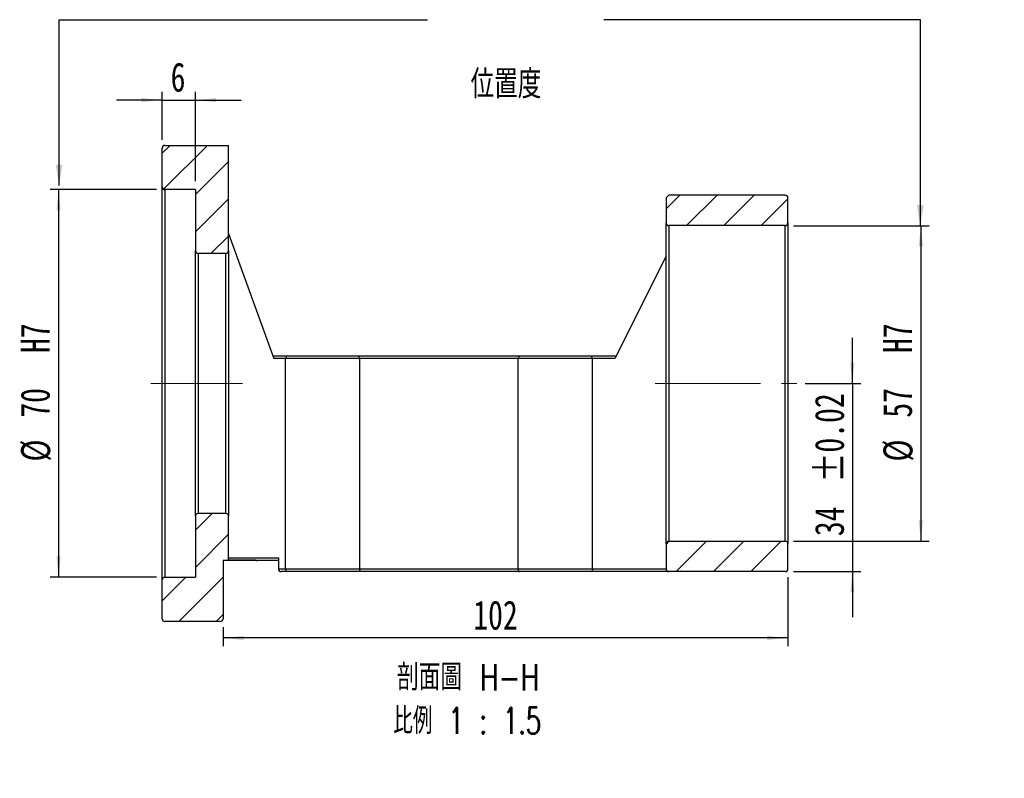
# Model space of a CAD drawing. Header units: millimetres. Extents: x 39 to 275, y -1 to 199.
# Tile 2 of 4: x 156 to 275, y -1 to 91. Entities that reach past the tile are written whole.
import ezdxf

# ---------------------------------------------------------------- set-up
doc = ezdxf.new("R2010")
doc.units = ezdxf.units.MM
doc.linetypes.add('CENTERX2', pattern=[20.32, 12.7, -2.54, 2.54, -2.54])
doc.layers.add('FORMAT', color=7, linetype='Continuous')
doc.styles.add('SLDTEXTSTYLE0', font='TXT', dxfattribs={"width": 0.75})
doc.styles.add('SLDTEXTSTYLE1', font='TXT', dxfattribs={"width": 0.75, "bigfont": 'bigfont'})
doc.styles.add('SLDTEXTSTYLE2', font='TXT', dxfattribs={"width": 0.675, "bigfont": 'bigfont'})
doc.dimstyles.new('SLDDIMSTYLE1', dxfattribs={"dimtxt": 0.18, "dimasz": 2.5, "dimexe": 0, "dimexo": 0.0625, "dimgap": 0, "dimtad": 0, "dimtih": 1, "dimtoh": 1, "dimdec": 0, "dimrnd": 1e-09, "dimzin": 0, "dimdsep": 46, "dimtxsty": 'Standard', "dimsah": 1, "dimcen": 0.09, "dimadec": 0, "dimazin": 0, "dimtfac": 2.5, "dimtdec": 0, "dimtofl": 0, "dimtmove": 0, "dimatfit": 3, "dimfxl": 1, "dimfrac": 2, "dimtolj": 1, "dimtzin": 0, "dimarcsym": 0})
doc.dimstyles.new('SLDDIMSTYLE2', dxfattribs={"dimtxt": 3.5, "dimasz": 2.5, "dimexe": 0, "dimexo": 0.0625, "dimgap": 0.875, "dimtad": 1, "dimlfac": 1.5, "dimrnd": 1e-09, "dimzin": 12, "dimdsep": 46, "dimtxsty": 'SLDTEXTSTYLE0', "dimsah": 1, "dimcen": 0.09, "dimadec": 0, "dimazin": 3, "dimtfac": 1, "dimtofl": 0, "dimtmove": 0, "dimatfit": 3, "dimfxl": 1, "dimfrac": 2, "dimtolj": 1, "dimtzin": 12, "dimarcsym": 0})
doc.dimstyles.new('SLDDIMSTYLE3', dxfattribs={"dimtxt": 3.5, "dimasz": 2.5, "dimexe": 0, "dimexo": 0.0625, "dimgap": 0.875, "dimtad": 1, "dimlfac": 1.5, "dimrnd": 1e-09, "dimzin": 12, "dimdsep": 46, "dimtxsty": 'SLDTEXTSTYLE0', "dimsah": 1, "dimcen": 0.09, "dimadec": 0, "dimazin": 3, "dimtol": 1, "dimtp": 0.02, "dimtm": 0.02, "dimtfac": 1, "dimtmove": 0, "dimatfit": 0, "dimfxl": 1, "dimfrac": 2, "dimtolj": 1, "dimarcsym": 0})
doc.dimstyles.new('SLDDIMSTYLE4', dxfattribs={"dimtxt": 3.5, "dimasz": 2.5, "dimexe": 0, "dimexo": 0.0625, "dimgap": 0.875, "dimtad": 1, "dimlfac": 1.5, "dimrnd": 1e-09, "dimzin": 12, "dimdsep": 46, "dimtxsty": 'SLDTEXTSTYLE0', "dimsah": 1, "dimcen": 0.09, "dimadec": 0, "dimazin": 3, "dimtfac": 1, "dimtmove": 0, "dimatfit": 0, "dimfxl": 1, "dimfrac": 2, "dimtolj": 1, "dimtzin": 12, "dimarcsym": 0})

# ---------------------------------------------------------------- blocks, each defined once
blk = doc.blocks.new('_D_1')
at = {"layer": 'FORMAT', "color": 7}
for p, q in [((172.84, 70.35), (160.03, 70.35)), ((161.03, 70.35), (161.03, 23.68)), ((172.84, 23.68), (160.03, 23.68))]:
    blk.add_line(p, q, dxfattribs=at)
for points in [[(161.03, 70.35), (160.78, 67.85), (161.28, 67.85)], [(161.03, 23.68), (161.28, 26.18), (160.78, 26.18)]]:
    blk.add_solid(points, dxfattribs=at)
at = {"layer": 'FORMAT', "color": 7, "char_height": 3.5, "attachment_point": 1, "rotation": 90, "style": 'SLDTEXTSTYLE0'}
for s, insert in [('H7', (156.47, 50.68)), ('70', (156.47, 42.89)), ('%%c', (156.52, 37.61))]:
    blk.add_mtext(s, dxfattribs=dict(at, insert=insert))
blk = doc.blocks.new('_D_2')
at = {"layer": 'FORMAT', "color": 7}
for p, q in [((256.6, 47.01), (256.6, 52.51)), ((250.91, 47.01), (257.6, 47.01)), ((256.6, 47.01), (256.6, 24.35)), ((249.51, 24.35), (257.6, 24.35)), ((256.6, 24.35), (256.6, 18.85))]:
    blk.add_line(p, q, dxfattribs=at)
for points in [[(256.6, 47.01), (256.85, 49.51), (256.35, 49.51)], [(256.6, 24.35), (256.35, 21.85), (256.85, 21.85)]]:
    blk.add_solid(points, dxfattribs=at)
at = {"layer": 'FORMAT', "color": 7, "char_height": 3.5, "attachment_point": 1, "rotation": 90, "style": 'SLDTEXTSTYLE0'}
for s, insert in [('±0.02', (252.08, 35.11)), ('34', (252.08, 28.62))]:
    blk.add_mtext(s, dxfattribs=dict(at, insert=insert))
blk = doc.blocks.new('_D_3')
at = {"layer": 'FORMAT', "color": 7}
for p, q in [((249.51, 66.01), (265.84, 66.01)), ((264.84, 66.01), (264.84, 28.01)), ((249.51, 28.01), (265.84, 28.01))]:
    blk.add_line(p, q, dxfattribs=at)
for points in [[(264.84, 66.01), (264.59, 63.51), (265.09, 63.51)], [(264.84, 28.01), (265.09, 30.51), (264.59, 30.51)]]:
    blk.add_solid(points, dxfattribs=at)
at = {"layer": 'FORMAT', "color": 7, "char_height": 3.5, "attachment_point": 1, "rotation": 90, "style": 'SLDTEXTSTYLE0'}
for s, insert in [('H7', (260.28, 50.68)), ('57', (260.28, 42.89)), ('%%c', (260.33, 37.61))]:
    blk.add_mtext(s, dxfattribs=dict(at, insert=insert))
blk = doc.blocks.new('_D_4')
at = {"layer": 'FORMAT', "color": 7}
for p, q in [((173.51, 76.35), (173.51, 82.13)), ((177.51, 71.35), (177.51, 82.13)), ((173.51, 81.13), (168.01, 81.13)), ((173.51, 81.13), (177.51, 81.13)), ((177.51, 81.13), (183.01, 81.13))]:
    blk.add_line(p, q, dxfattribs=at)
for points in [[(173.51, 81.13), (171.01, 81.38), (171.01, 80.88)], [(177.51, 81.13), (180.01, 80.88), (180.01, 81.38)]]:
    blk.add_solid(points, dxfattribs=at)
at = {"layer": 'FORMAT', "color": 7, "insert": (174.53, 85.65), "char_height": 3.5, "attachment_point": 1, "style": 'SLDTEXTSTYLE0'}
blk.add_mtext('6', dxfattribs=at)
blk = doc.blocks.new('_D_5')
at = {"layer": 'FORMAT', "color": 7}
for p, q in [((248.84, 23.68), (248.84, 15.36)), ((180.84, 17.68), (180.84, 15.36)), ((248.84, 16.36), (180.84, 16.36))]:
    blk.add_line(p, q, dxfattribs=at)
for points in [[(180.84, 16.36), (183.34, 16.11), (183.34, 16.61)], [(248.84, 16.36), (246.34, 16.61), (246.34, 16.11)]]:
    blk.add_solid(points, dxfattribs=at)
at = {"layer": 'FORMAT', "color": 7, "insert": (210.96, 20.87), "char_height": 3.5, "attachment_point": 1, "style": 'SLDTEXTSTYLE0'}
blk.add_mtext('102', dxfattribs=at)
blk = doc.blocks.new('SW_NOTE_1')
at = {"layer": 'FORMAT', "color": 0, "char_height": 3.175, "attachment_point": 2}
for s, insert, style in [('\\M+19655\\M+196CA\\M+19AA4 H-H', (10.42, 4.09), 'SLDTEXTSTYLE1'), ('\\M+194E4\\M+197E1 1 : 1.5', (10.32, -1.14), 'SLDTEXTSTYLE2')]:
    blk.add_mtext(s, dxfattribs=dict(at, insert=insert, style=style))

msp = doc.modelspace()

# ---------------------------------------------------------------- hatches: boundary and pattern name
at = {"linetype": 'Continuous', "lineweight": 18}
h = msp.add_hatch(dxfattribs=at)
h.set_pattern_fill('ANSI31', style=0)
edge = h.paths.add_edge_path(flags=0)
edge.add_line((173.5084, 75.3482), (173.5084, 70.6815))
edge.add_arc((173.8417, 70.6815), 0.3333, 180, 270)
edge.add_line((173.8417, 70.3482), (177.5084, 70.3482))
edge.add_line((177.5084, 70.3482), (177.5084, 63.0149))
edge.add_arc((177.8417, 63.0149), 0.3333, 180, 270)
edge.add_line((177.8417, 62.6815), (181.1751, 62.6815))
edge.add_arc((181.1751, 63.0149), 0.3333, 270, 360)
edge.add_line((181.5084, 63.0149), (181.5084, 75.6815))
edge.add_line((181.5084, 75.6815), (173.8417, 75.6815))
edge.add_arc((173.8417, 75.3482), 0.3333, 90, 180)
h = msp.add_hatch(dxfattribs=at)
h.set_pattern_fill('ANSI31', style=0)
edge = h.paths.add_edge_path(flags=0)
edge.add_line((234.5084, 66.0149), (248.5084, 66.0149))
edge.add_arc((248.5084, 66.3482), 0.3333, 270, 360)
edge.add_line((248.8417, 66.3482), (248.8417, 69.3482))
edge.add_arc((248.5084, 69.3482), 0.3333, 0, 90)
edge.add_line((248.5084, 69.6815), (234.5084, 69.6815))
edge.add_line((234.5084, 69.6815), (234.1751, 69.3482))
edge.add_line((234.1751, 69.3482), (234.1751, 66.3482))
edge.add_arc((234.5084, 66.3482), 0.3333, 180, 270)
h = msp.add_hatch(dxfattribs=at)
h.set_pattern_fill('ANSI31', style=0)
edge = h.paths.add_edge_path(flags=0)
edge.add_line((173.5084, 23.3482), (173.5084, 18.6815))
edge.add_arc((173.8417, 18.6815), 0.3333, 180, 270)
edge.add_line((173.8417, 18.3482), (180.5084, 18.3482))
edge.add_arc((180.5084, 18.6815), 0.3333, 270, 360)
edge.add_line((180.8417, 18.6815), (180.8417, 25.6815))
edge.add_line((180.8417, 25.6815), (181.5084, 25.6815))
edge.add_line((181.5084, 25.6815), (181.5084, 31.0149))
edge.add_arc((181.1751, 31.0149), 0.3333, 0, 90)
edge.add_line((181.1751, 31.3482), (177.8417, 31.3482))
edge.add_arc((177.8417, 31.0149), 0.3333, 90, 180)
edge.add_line((177.5084, 31.0149), (177.5084, 23.6815))
edge.add_line((177.5084, 23.6815), (173.8417, 23.6815))
edge.add_arc((173.8417, 23.3482), 0.3333, 90, 180)
h = msp.add_hatch(dxfattribs=at)
h.set_pattern_fill('ANSI31', style=0)
edge = h.paths.add_edge_path(flags=0)
edge.add_line((234.5084, 24.3482), (248.5084, 24.3482))
edge.add_arc((248.5084, 24.6815), 0.3333, 270, 360)
edge.add_line((248.8417, 24.6815), (248.8417, 27.6815))
edge.add_arc((248.5084, 27.6815), 0.3333, 0, 90)
edge.add_line((248.5084, 28.0149), (234.5084, 28.0149))
edge.add_arc((234.5084, 27.6815), 0.3333, 90, 180)
edge.add_line((234.1751, 27.6815), (234.1751, 24.6815))
edge.add_arc((234.5084, 24.6815), 0.3333, 180, 270)

# ---------------------------------------------------------------- linework, layer by layer
at = {"color": 7, "linetype": 'Continuous', "lineweight": 25}
for p, q in [((173.5084, 70.6815), (173.5084, 75.3482)), ((173.8417, 75.6815), (181.5084, 75.6815)), ((181.5084, 63.0149), (181.5084, 75.6815)), ((173.5084, 23.3482), (173.5084, 70.6815)), ((177.5084, 70.3482), (173.8417, 70.3482)), ((173.8417, 70.3482), (173.8417, 23.6815)), ((177.5084, 70.3482), (177.5084, 63.0149)), ((234.5084, 69.6815), (234.1751, 69.3482)), ((234.1751, 69.3482), (234.1751, 66.3482)), ((248.5084, 69.6815), (234.5084, 69.6815)), ((248.8417, 66.3482), (248.8417, 69.3482)), ((234.1751, 47.0149), (234.1751, 66.3482)), ((248.5084, 66.0149), (234.5084, 66.0149)), ((234.5084, 66.0149), (234.5084, 28.0149)), ((248.5084, 28.0149), (248.5084, 66.0149)), ((248.8417, 66.3482), (248.8417, 27.6815)), ((181.5285, 64.9597), (186.9629, 50.0149)), ((177.5084, 31.0149), (177.5084, 63.0149)), ((181.5084, 63.0149), (181.5084, 31.0149)), ((177.8417, 62.6815), (181.1751, 62.6815)), ((177.8417, 62.6815), (177.8417, 31.3482)), ((181.1751, 31.3482), (181.1751, 62.6815)), ((234.1751, 62.3482), (228.0084, 50.0149)), ((186.8417, 50.3482), (188.5212, 50.3482)), ((188.3696, 50.0149), (186.9629, 50.0149)), ((188.3696, 24.6815), (188.3696, 50.0149)), ((197.3139, 50.0149), (188.3696, 50.0149)), ((188.5212, 50.3482), (197.1622, 50.3482)), ((197.1622, 50.3482), (216.5212, 50.3482)), ((197.3139, 24.6815), (197.3139, 50.0149)), ((216.3696, 50.0149), (197.3139, 50.0149)), ((225.3139, 50.0149), (216.3696, 50.0149)), ((216.3696, 24.6815), (216.3696, 50.0149)), ((216.5212, 50.3482), (225.1622, 50.3482)), ((225.1622, 50.3482), (228.1751, 50.3482)), ((225.3139, 24.6815), (225.3139, 50.0149)), ((228.0084, 50.0149), (225.3139, 50.0149)), ((234.1751, 27.6815), (234.1751, 47.0149)), ((177.5084, 31.0149), (177.5084, 23.6815)), ((181.1751, 31.3482), (177.8417, 31.3482)), ((181.5084, 25.6815), (181.5084, 31.0149)), ((234.1751, 27.6815), (234.1751, 24.6815)), ((234.5084, 28.0149), (248.5084, 28.0149)), ((248.8417, 24.6815), (248.8417, 27.6815)), ((181.5084, 25.6815), (180.8417, 25.6815)), ((180.8417, 25.6815), (180.8417, 18.6815)), ((181.5084, 26.0149), (187.5084, 26.0149)), ((184.8417, 25.7179), (181.5084, 25.7179)), ((184.8417, 25.6815), (181.5084, 25.6815)), ((184.8417, 25.7179), (184.8417, 25.6815)), ((187.5084, 25.6815), (184.9311, 25.6815)), ((187.5084, 26.0149), (187.5084, 24.6815)), ((187.5084, 24.6815), (188.3696, 24.6815)), ((188.5212, 24.3482), (187.8417, 24.3482)), ((188.3696, 24.6815), (197.3139, 24.6815)), ((197.1622, 24.3482), (188.5212, 24.3482)), ((216.5212, 24.3482), (197.1622, 24.3482)), ((197.3139, 24.6815), (216.3696, 24.6815)), ((216.3696, 24.6815), (225.3139, 24.6815)), ((225.1622, 24.3482), (216.5212, 24.3482)), ((234.5084, 24.3482), (225.1622, 24.3482)), ((225.3139, 24.6815), (234.1751, 24.6815)), ((248.5084, 24.3482), (234.5084, 24.3482)), ((173.5084, 18.6815), (173.5084, 23.3482)), ((173.8417, 23.6815), (177.5084, 23.6815)), ((180.5084, 18.3482), (173.8417, 18.3482))]:
    msp.add_line(p, q, dxfattribs=at)
for centre, start, end in [((173.8417, 75.3482), 90, 180), ((173.8417, 70.6815), 180, 270), ((248.5084, 69.3482), 0, 90), ((234.5084, 66.3482), 180, 270), ((248.5084, 66.3482), 270, 0), ((181.8417, 65.0736), 180, 199.983107), ((177.8417, 63.0149), 180, 270), ((181.1751, 63.0149), 270, 0), ((177.8417, 31.0149), 90, 180), ((181.1751, 31.0149), 0, 90), ((234.5084, 27.6815), 90, 180), ((248.5084, 27.6815), 0, 90), ((187.8417, 24.6815), 180, 270), ((234.5084, 24.6815), 180, 270), ((248.5084, 24.6815), 270, 0), ((173.8417, 23.3482), 90, 180), ((173.8417, 18.6815), 180, 270), ((180.5084, 18.6815), 270, 0)]:
    msp.add_arc(centre, 0.3333, start, end, dxfattribs=at)
for points in [[(188.5212, 50.3482), (188.4699, 50.2373), (188.4194, 50.1262), (188.3696, 50.0149)], [(197.3139, 50.0149), (197.2641, 50.1262), (197.2136, 50.2373), (197.1622, 50.3482)], [(216.3696, 50.0149), (216.4194, 50.1262), (216.4699, 50.2373), (216.5212, 50.3482)], [(225.3139, 50.0149), (225.2641, 50.1262), (225.2136, 50.2373), (225.1622, 50.3482)], [(184.8417, 25.7179), (184.8697, 25.6935), (184.9, 25.6815), (184.9311, 25.6815)]]:
    msp.add_open_spline(points, degree=3, dxfattribs=at)
for points, knots in [([(184.8417, 25.6815), (184.8516, 25.6815), (184.8702, 25.6815), (184.8887, 25.6815), (184.8973, 25.6815)], [0, 0, 0, 0, 0.53269532, 1, 1, 1, 1]), ([(188.3696, 24.6815), (188.3696, 24.589), (188.3876, 24.5002), (188.4444, 24.3804), (188.4829, 24.3482), (188.5212, 24.3482)], [0, 0, 0, 0, 0.5, 0.5, 1, 1, 1, 1]), ([(197.3139, 24.6815), (197.3139, 24.589), (197.2958, 24.5002), (197.239, 24.3804), (197.2005, 24.3482), (197.1622, 24.3482)], [0, 0, 0, 0, 0.5, 0.5, 1, 1, 1, 1]), ([(216.3696, 24.6815), (216.3696, 24.589), (216.3876, 24.5002), (216.4444, 24.3804), (216.4829, 24.3482), (216.5212, 24.3482)], [0, 0, 0, 0, 0.5, 0.5, 1, 1, 1, 1]), ([(225.3139, 24.6815), (225.3139, 24.589), (225.2958, 24.5002), (225.239, 24.3804), (225.2005, 24.3482), (225.1622, 24.3482)], [0, 0, 0, 0, 0.5, 0.5, 1, 1, 1, 1])]:
    msp.add_open_spline(points, degree=3, knots=knots, dxfattribs=at)
at = {"layer": 'FORMAT', "color": 7, "linetype": 'CENTERX2', "lineweight": 18}
for p, q in [((183.1751, 47.0149), (172.1385, 47.0149)), ((232.8398, 47.0149), (249.9111, 47.0149))]:
    msp.add_line(p, q, dxfattribs=at)

# ---------------------------------------------------------------- block references
at = {"layer": 'FORMAT'}
msp.add_blockref('SW_NOTE_1', (199.9092, 9.1275), dxfattribs=at)

# ---------------------------------------------------------------- texts
at = {"layer": 'FORMAT', "color": 7, "insert": (210.6406, 84.7749), "char_height": 3.439583, "attachment_point": 1, "style": 'SLDTEXTSTYLE1'}
msp.add_mtext('\\M+188CA\\M+19275\\M+19378', dxfattribs=at)

# ---------------------------------------------------------------- dimensions: what is measured, and where the dimension line sits
at = {"layer": 'FORMAT', "color": 7}
for base, p1, p2, dimstyle, picture, middle in [((177.5084, 81.1339), (173.5084, 75.3482), (177.5084, 70.3482), 'SLDDIMSTYLE4', '_D_4', (175.8216, 81.1339)), ((180.8417, 16.3615), (248.8417, 24.6815), (180.8417, 18.6815), 'SLDDIMSTYLE2', '_D_5', (214.8417, 16.3615))]:
    dim = msp.add_linear_dim(base=base, p1=p1, p2=p2, dimstyle=dimstyle, dxfattribs=at)
    dim.commit()
    dim.dimension.update_dxf_attribs({"geometry": picture, "text_midpoint": middle, "dimtype": 160})
for base, p1, p2, picture, middle in [((161.0336, 23.6815), (173.8417, 70.3482), (173.8417, 23.6815), '_D_1', (161.0336, 47.0149)), ((264.8417, 28.0149), (248.5084, 66.0149), (248.5084, 28.0149), '_D_3', (264.8417, 47.0149))]:
    dim = msp.add_linear_dim(base=base, p1=p1, p2=p2, angle=90, text='%%c<>  H7', dimstyle='SLDDIMSTYLE2', dxfattribs=at)
    dim.commit()
    dim.dimension.update_dxf_attribs({"geometry": picture, "text_midpoint": middle, "dimtype": 160})
dim = msp.add_linear_dim(base=(256.5962, 24.3482), p1=(249.9111, 47.0149), p2=(248.5084, 24.3482), angle=90, dimstyle='SLDDIMSTYLE3', dxfattribs=at)
dim.commit()
dim.dimension.update_dxf_attribs({"geometry": '_D_2', "text_midpoint": (256.5962, 37.6626), "dimtype": 160})

# ---------------------------------------------------------------- leaders
for points in [[(161.0974, 70.8426), (161.0974, 90.8145), (205.451, 90.8145)], [(264.7842, 66.0149), (264.7842, 90.8145), (226.6785, 90.8145)]]:
    msp.add_leader(points, dimstyle='SLDDIMSTYLE1', dxfattribs=at)

doc.saveas('drawing.dxf')
